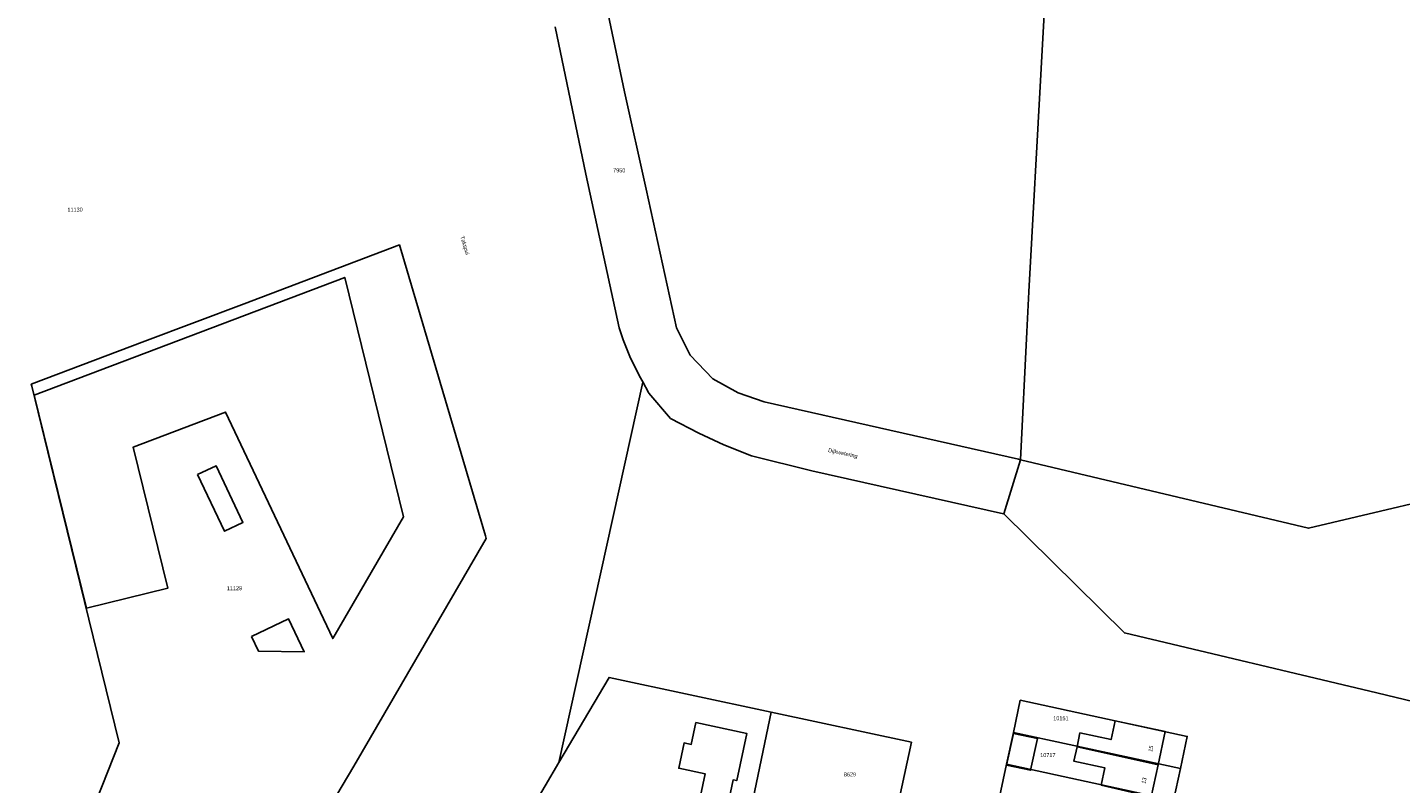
# Model space of a CAD drawing. Header units: metres. Extents: x 91564 to 92566, y 393362 to 394362.
# Tile 78 of 86: x 92084 to 92325, y 394024 to 394157. Entities that reach past the tile are written whole.
import ezdxf

# ---------------------------------------------------------------- set-up
doc = ezdxf.new("R2010")
doc.units = ezdxf.units.M
for name, color, linetype in [('ADRES', 1, 'CONTINUOUS'), ('PAND', 1, 'CONTINUOUS'), ('PERCEEL', 7, 'CONTINUOUS'), ('PERCEELNUMMER', 7, 'CONTINUOUS')]:
    doc.layers.add(name, color=color, linetype=linetype)

msp = doc.modelspace()

# ---------------------------------------------------------------- linework, layer by layer
at = {"layer": 'PAND'}
for points in [[(92084.994, 394092.513), (92094.17, 394055.105), (92108.447, 394058.608), (92102.372, 394083.373), (92118.615, 394089.523), (92137.43, 394049.801), (92149.834, 394071.145), (92139.523, 394113.157), (92084.994, 394092.513)], [(92113.697, 394078.56), (92118.406, 394068.619), (92121.659, 394070.16), (92116.951, 394080.101), (92113.697, 394078.56)], [(92123.168, 394050.154), (92124.398, 394047.557), (92132.404, 394047.474), (92129.675, 394053.236), (92123.168, 394050.154)], [(92200.479, 394015.286), (92199.947, 394012.811), (92204.874, 394011.737), (92207.703, 394025.002), (92208.339, 394024.866), (92210.106, 394033.129), (92201.159, 394035.042), (92200.343, 394031.229), (92199.091, 394031.496), (92198.14, 394027.047), (92202.791, 394026.052), (92200.479, 394015.286)], [(92274.736, 394035.376), (92274.031, 394032.07), (92268.583, 394033.233), (92268.062, 394030.79), (92282.287, 394027.668), (92283.528, 394033.473), (92274.736, 394035.376)], [(92261.112, 394032.265), (92256.889, 394033.161), (92255.688, 394027.581), (92259.913, 394026.694), (92261.112, 394032.265)], [(92282.287, 394027.668), (92268.062, 394030.79), (92267.523, 394028.265), (92272.97, 394027.102), (92272.326, 394024.089), (92281.087, 394022.053), (92282.287, 394027.668)]]:
    msp.add_lwpolyline(points, dxfattribs=at)
at = {"layer": 'PERCEEL'}
for points in [[(92335.834, 394257.077), (92324.239, 394262.97), (92307.334, 394272.281), (92298.033, 394277.24), (92294.794, 394279.502), (92287.718, 394284.677), (92278.398, 394291.11), (92269.41, 394296.971), (92263.942, 394189.061), (92259.595, 394110.637), (92259.254, 394103.608), (92258.166, 394081.167), (92308.71, 394069.158), (92341.398, 394076.876)], [(92259.254, 394103.608), (92259.595, 394110.637), (92263.942, 394189.061)], [(92182.143, 394176.661), (92188.632, 394145.716), (92192.42, 394128.63), (92197.76, 394104.315), (92200.154, 394099.491), (92204.147, 394095.348), (92208.584, 394092.884), (92213.143, 394091.346), (92223.284, 394089.075), (92257.817, 394081.246), (92258.166, 394081.167), (92259.254, 394103.608)], [(92255.215, 394071.686), (92258.166, 394081.167), (92257.817, 394081.246), (92223.284, 394089.075), (92213.143, 394091.346), (92208.584, 394092.884), (92204.147, 394095.348), (92200.154, 394099.491), (92197.76, 394104.315), (92192.42, 394128.63), (92188.632, 394145.716), (92182.143, 394176.661)], [(92169.901, 394015.786), (92177.124, 394028.042), (92191.823, 394094.795), (92191.828, 394094.818), (92191.285, 394095.834), (92189.546, 394099.258), (92188.385, 394102.233), (92187.677, 394104.308), (92181.853, 394131.275), (92176.433, 394157.092)], [(92176.433, 394157.092), (92181.853, 394131.275), (92187.677, 394104.308), (92188.385, 394102.233), (92189.546, 394099.258), (92191.285, 394095.834), (92191.828, 394094.818), (92192.83, 394092.949), (92192.85, 394092.911), (92192.888, 394092.867), (92196.693, 394088.428), (92201.679, 394085.821), (92206.07, 394083.776), (92210.943, 394081.831), (92221.53, 394079.244), (92255.161, 394071.698), (92255.215, 394071.686)], [(92063.441, 394021.054), (92089.054, 394004.151), (92089.126, 394004.104), (92099.947, 394031.53), (92088.53, 394077.996), (92084.576, 394094.09), (92084.497, 394094.413), (92104.44, 394101.954), (92121.857, 394108.54), (92149.122, 394118.85), (92149.245, 394118.436), (92164.235, 394067.835), (92164.239, 394067.823), (92164.376, 394067.36), (92141.123, 394027.394), (92116.557, 393986.003), (92117.505, 393985.377), (92087.387, 393934.964), (92067.235, 393913.816)], [(92089.126, 394004.104), (92113.272, 393988.17), (92116.557, 393986.003), (92141.123, 394027.394), (92164.376, 394067.36), (92164.239, 394067.823), (92164.235, 394067.835), (92149.245, 394118.436), (92149.122, 394118.85), (92121.857, 394108.54), (92104.44, 394101.954), (92084.497, 394094.413), (92084.576, 394094.09), (92088.53, 394077.996), (92099.947, 394031.53), (92089.126, 394004.104)], [(92475.408, 394018.695), (92434.933, 394028.515), (92390.468, 394038.943), (92358.547, 394031.175), (92320.688, 394040.255), (92276.396, 394050.788), (92255.215, 394071.686), (92255.161, 394071.698), (92221.53, 394079.244), (92210.943, 394081.831), (92206.07, 394083.776), (92201.679, 394085.821), (92196.693, 394088.428), (92192.888, 394092.867), (92192.85, 394092.911), (92192.83, 394092.949), (92191.828, 394094.818), (92191.823, 394094.795), (92177.124, 394028.042), (92185.927, 394042.978), (92214.389, 394036.874), (92238.991, 394031.598), (92232.689, 394002.456)], [(92508.989, 394020.797), (92479.708, 394027.908), (92445.933, 394036.186), (92416.651, 394043.273), (92394.071, 394064.25), (92384.21, 394066.588), (92362.392, 394071.796), (92341.398, 394076.876), (92308.71, 394069.158), (92258.166, 394081.167), (92255.215, 394071.686)], [(92255.215, 394071.686), (92276.396, 394050.788), (92320.688, 394040.255), (92358.547, 394031.175), (92390.468, 394038.943), (92434.933, 394028.515), (92475.408, 394018.695)], [(92200.935, 394009.25), (92208.286, 394007.691), (92214.389, 394036.874), (92185.927, 394042.978), (92177.124, 394028.042), (92169.901, 394015.786), (92200.935, 394009.25)], [(92214.389, 394036.874), (92208.286, 394007.691), (92232.689, 394002.456), (92238.991, 394031.598), (92214.389, 394036.874)], [(92247.973, 393991.669), (92249.205, 393997.431), (92250.399, 394003.019), (92251.587, 394008.573), (92252.829, 394014.381), (92254.512, 394022.248), (92255.69, 394027.756), (92256.884, 394033.34), (92258.091, 394038.982), (92287.411, 394032.628), (92286.203, 394026.972), (92285.01, 394021.388), (92283.849, 394015.953), (92282.58, 394010.012), (92280.953, 394002.403), (92279.766, 393996.848), (92279.719, 393996.626), (92278.566, 393991.229), (92277.324, 393985.415), (92247.973, 393991.669)], [(92256.884, 394033.34), (92286.203, 394026.972), (92287.411, 394032.628), (92258.091, 394038.982), (92256.884, 394033.34)], [(92285.01, 394021.388), (92286.203, 394026.972), (92256.884, 394033.34), (92255.69, 394027.756), (92285.01, 394021.388)], [(92283.849, 394015.953), (92285.01, 394021.388), (92255.69, 394027.756), (92254.512, 394022.248), (92283.849, 394015.953)]]:
    msp.add_lwpolyline(points, dxfattribs=at)

# ---------------------------------------------------------------- texts
at = {"layer": 'ADRES'}
for s, rotation, p in [('Takspui', 286.902, (92159.785, 394120.305)), ('Dijkwetering', 347.796, (92224.327, 394082.54)), ('15', 77.899, (92281.243, 394029.888)), ('13', 77.899, (92280.045, 394024.281))]:
    msp.add_text(s, height=0.7, rotation=rotation, dxfattribs=at).set_placement(p)
at = {"layer": 'PERCEELNUMMER'}
for s, p in [('7950', (92186.63, 394131.591)), ('11130', (92090.842, 394124.701)), ('11129', (92118.813, 394058.27)), ('10151', (92263.891, 394035.46)), ('10717', (92261.596, 394028.994)), ('8629', (92227.129, 394025.617))]:
    msp.add_text(s, height=0.7, dxfattribs=at).set_placement(p)

doc.saveas('drawing.dxf')
